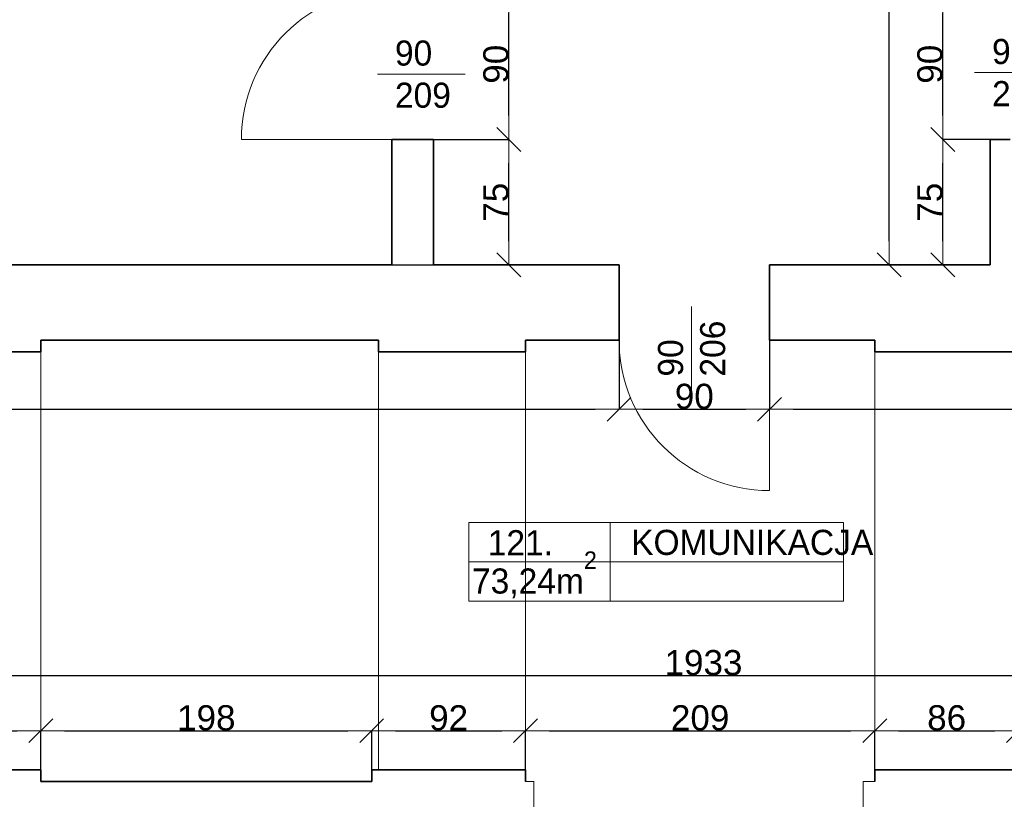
# Model space of a CAD drawing. Header units: metres. Extents: x 7506757 to 756746378, y 5735207 to 582114514.
# Tile 67 of 256: x 7538377 to 7544268, y 5863693 to 5868355. Entities that reach past the tile are written whole.
import ezdxf

# ---------------------------------------------------------------- set-up
doc = ezdxf.new("R2010")
doc.units = ezdxf.units.M
doc.header["$MEASUREMENT"] = 0
doc.header["$PDMODE"] = 2
doc.layers.get('0').update_dxf_attribs({"color": 250, "linetype": 'CONTINUOUS', "lineweight": 100, "plot": 0})
doc.layers.get('Defpoints').update_dxf_attribs({"linetype": 'CONTINUOUS'})
for name, color, linetype, lineweight in [('2D - Ogolne46', 7, 'CONTINUOUS', 18), ('7 - linia widok1', 7, 'CONTINUOUS', 13), ('M_OCIANA6', 5, 'CONTINUOUS', 35), ('M_OPISY141', 7, 'CONTINUOUS', 0), ('m_umeblowanie1', 7, 'CONTINUOUS', 13), ('opis1', 7, 'CONTINUOUS', 13)]:
    doc.layers.add(name, color=color, linetype=linetype, lineweight=lineweight)
doc.layers.add('PWYMIAR', color=7, linetype='CONTINUOUS')
doc.styles.add('GENERATED_STYLE_1', font='arial.ttf')
doc.styles.add('GENERATED_STYLE_2', font='txt')
doc.dimstyles.new('GENERATED_STYLE__1', dxfattribs={"dimtxt": 150, "dimasz": 142.5, "dimexe": 0.18, "dimexo": 0, "dimgap": 0.09, "dimtad": 1, "dimdec": 0, "dimlfac": 0.1, "dimzin": 0, "dimdsep": 46, "dimtxsty": 'GENERATED_STYLE_1', "dimblk": 'ARROWHEAD_6', "dimblk1": 'ARROWHEAD_6', "dimblk2": 'ARROWHEAD_6', "dimcen": 0.09, "dimclrd": 251, "dimclre": 251, "dimclrt": 7, "dimazin": 0, "dimtfac": 1, "dimtdec": 4, "dimtmove": 0, "dimatfit": 3, "dimfxl": 0, "dimtolj": 1, "dimtzin": 0, "dimarcsym": 0})
doc.dimstyles.new('GENERATED_STYLE__2', dxfattribs={"dimtxt": 150, "dimasz": 142.5, "dimexe": 0.18, "dimexo": 0, "dimgap": 0.09, "dimtad": 1, "dimtih": 1, "dimtoh": 1, "dimdec": 0, "dimlfac": 0.1, "dimzin": 0, "dimdsep": 46, "dimtxsty": 'GENERATED_STYLE_1', "dimblk": 'ARROWHEAD_6', "dimblk1": 'ARROWHEAD_6', "dimblk2": 'ARROWHEAD_6', "dimcen": 0.09, "dimclrd": 251, "dimclre": 251, "dimclrt": 7, "dimazin": 0, "dimtfac": 1, "dimtdec": 4, "dimtmove": 0, "dimatfit": 3, "dimfxl": 0, "dimtolj": 1, "dimtzin": 0, "dimarcsym": 0})

# ---------------------------------------------------------------- blocks, each defined once
blk = doc.blocks.new('ARROWHEAD_6')
at = {"color": 0, "linetype": 'Continuous', "lineweight": 0}
for p, q in [((-0.5, -0.5), (0.5, 0.5)), ((0, 0), (-1, 0))]:
    blk.add_line(p, q, dxfattribs=at)
blk = doc.blocks.new('*D4700')
at = {"layer": 'Defpoints', "color": 0, "linetype": 'Continuous', "transparency": 16777216}
for p in [(7540603.4, 5867639.1), (7541303.3, 5867639.1), (7540603.4, 5866889.1)]:
    blk.add_point(p, dxfattribs=at)
at = {"layer": 'PWYMIAR', "color": 251, "linetype": 'Continuous', "lineweight": -2, "transparency": 16777216}
for p, q in [((7540603.4, 5867639.1), (7541303.5, 5867639.1)), ((7541303.3, 5867031.6), (7541303.3, 5867496.6)), ((7540603.4, 5866889.1), (7541303.5, 5866889.1))]:
    blk.add_line(p, q, dxfattribs=at)
at = {"layer": 'PWYMIAR', "color": 251, "linetype": 'Continuous', "lineweight": -2, "transparency": 16777216, "xscale": 142.5, "yscale": 142.5, "zscale": 142.5}
for p, rotation in [((7541303.3, 5867639.1), 90), ((7541303.3, 5866889.1), 270)]:
    blk.add_blockref('ARROWHEAD_6', p, dxfattribs=dict(at, rotation=rotation))
at = {"layer": 'PWYMIAR', "color": 7, "linetype": 'Continuous', "lineweight": 13, "transparency": 16777216, "insert": (7541226.9, 5867264.1), "char_height": 150, "attachment_point": 5, "rotation": 90, "style": 'GENERATED_STYLE_1'}
blk.add_mtext('\\A1;75', dxfattribs=at)
blk = doc.blocks.new('*D4701')
at = {"layer": 'Defpoints', "color": 0, "linetype": 'Continuous', "transparency": 16777216}
for p in [(7540603.4, 5868539.1), (7541303.3, 5868539.1), (7540603.4, 5867639.1)]:
    blk.add_point(p, dxfattribs=at)
at = {"layer": 'PWYMIAR', "color": 251, "linetype": 'Continuous', "lineweight": -2, "transparency": 16777216}
for p, q in [((7540603.4, 5868539.1), (7541303.5, 5868539.1)), ((7541303.3, 5867781.6), (7541303.3, 5868396.6)), ((7540603.4, 5867639.1), (7541303.5, 5867639.1))]:
    blk.add_line(p, q, dxfattribs=at)
at = {"layer": 'PWYMIAR', "color": 251, "linetype": 'Continuous', "lineweight": -2, "transparency": 16777216, "xscale": 142.5, "yscale": 142.5, "zscale": 142.5}
for p, rotation in [((7541303.3, 5868539.1), 90), ((7541303.3, 5867639.1), 270)]:
    blk.add_blockref('ARROWHEAD_6', p, dxfattribs=dict(at, rotation=rotation))
at = {"layer": 'PWYMIAR', "color": 7, "linetype": 'Continuous', "lineweight": 13, "transparency": 16777216, "insert": (7541226.6, 5868089.1), "char_height": 150, "attachment_point": 5, "rotation": 90, "style": 'GENERATED_STYLE_1'}
blk.add_mtext('\\A1;90', dxfattribs=at)
blk = doc.blocks.new('*D4703')
at = {"layer": 'Defpoints', "color": 0, "linetype": 'Continuous', "transparency": 16777216}
for p in [(7543900.7, 5867639.1), (7544183.4, 5867639.1), (7544183.4, 5866889.1)]:
    blk.add_point(p, dxfattribs=at)
at = {"layer": 'PWYMIAR', "color": 251, "linetype": 'Continuous', "lineweight": -2, "transparency": 16777216}
for p, q in [((7544183.4, 5867639.1), (7543900.5, 5867639.1)), ((7543900.7, 5867031.6), (7543900.7, 5867496.6)), ((7544183.4, 5866889.1), (7543900.5, 5866889.1))]:
    blk.add_line(p, q, dxfattribs=at)
at = {"layer": 'PWYMIAR', "color": 251, "linetype": 'Continuous', "lineweight": -2, "transparency": 16777216, "xscale": 142.5, "yscale": 142.5, "zscale": 142.5}
for p, rotation in [((7543900.7, 5867639.1), 90), ((7543900.7, 5866889.1), 270)]:
    blk.add_blockref('ARROWHEAD_6', p, dxfattribs=dict(at, rotation=rotation))
at = {"layer": 'PWYMIAR', "color": 7, "linetype": 'Continuous', "lineweight": 13, "transparency": 16777216, "insert": (7543824.3, 5867264.1), "char_height": 150, "attachment_point": 5, "rotation": 90, "style": 'GENERATED_STYLE_1'}
blk.add_mtext('\\A1;75', dxfattribs=at)
blk = doc.blocks.new('*D4704')
at = {"layer": 'Defpoints', "color": 0, "linetype": 'Continuous', "transparency": 16777216}
for p in [(7543900.7, 5868539.1), (7544183.4, 5868539.1), (7544183.4, 5867639.1)]:
    blk.add_point(p, dxfattribs=at)
at = {"layer": 'PWYMIAR', "color": 251, "linetype": 'Continuous', "lineweight": -2, "transparency": 16777216}
for p, q in [((7544183.4, 5868539.1), (7543900.5, 5868539.1)), ((7543900.7, 5867781.6), (7543900.7, 5868396.6)), ((7544183.4, 5867639.1), (7543900.5, 5867639.1))]:
    blk.add_line(p, q, dxfattribs=at)
at = {"layer": 'PWYMIAR', "color": 251, "linetype": 'Continuous', "lineweight": -2, "transparency": 16777216, "xscale": 142.5, "yscale": 142.5, "zscale": 142.5}
for p, rotation in [((7543900.7, 5868539.1), 90), ((7543900.7, 5867639.1), 270)]:
    blk.add_blockref('ARROWHEAD_6', p, dxfattribs=dict(at, rotation=rotation))
at = {"layer": 'PWYMIAR', "color": 7, "linetype": 'Continuous', "lineweight": 13, "transparency": 16777216, "insert": (7543824, 5868089.1), "char_height": 150, "attachment_point": 5, "rotation": 90, "style": 'GENERATED_STYLE_1'}
blk.add_mtext('\\A1;90', dxfattribs=at)
blk = doc.blocks.new('*D4706')
at = {"layer": 'Defpoints', "color": 0, "linetype": 'Continuous', "transparency": 16777216}
for p in [(7543579.5, 5871199.1), (7544183.4, 5871199.1), (7544183.4, 5866889.1)]:
    blk.add_point(p, dxfattribs=at)
at = {"layer": 'PWYMIAR', "color": 251, "linetype": 'Continuous', "lineweight": -2, "transparency": 16777216}
for p, q in [((7544183.4, 5871199.1), (7543579.4, 5871199.1)), ((7543579.5, 5867031.6), (7543579.5, 5871056.6)), ((7544183.4, 5866889.1), (7543579.4, 5866889.1))]:
    blk.add_line(p, q, dxfattribs=at)
at = {"layer": 'PWYMIAR', "color": 251, "linetype": 'Continuous', "lineweight": -2, "transparency": 16777216, "xscale": 142.5, "yscale": 142.5, "zscale": 142.5}
for p, rotation in [((7543579.5, 5871199.1), 90), ((7543579.5, 5866889.1), 270)]:
    blk.add_blockref('ARROWHEAD_6', p, dxfattribs=dict(at, rotation=rotation))
at = {"layer": 'PWYMIAR', "color": 7, "linetype": 'Continuous', "lineweight": 13, "transparency": 16777216, "insert": (7543502.8, 5869044.1), "char_height": 150, "attachment_point": 5, "rotation": 90, "style": 'GENERATED_STYLE_1'}
blk.add_mtext('\\A1;431', dxfattribs=at)
blk = doc.blocks.new('*D4735')
at = {"layer": 'Defpoints', "color": 0, "linetype": 'Continuous', "transparency": 16777216}
for p in [(7538503.4, 5864103.4), (7537623.4, 5863869.1), (7538503.4, 5863869.1)]:
    blk.add_point(p, dxfattribs=at)
at = {"layer": 'PWYMIAR', "color": 251, "linetype": 'Continuous', "lineweight": -2, "transparency": 16777216}
for p, q in [((7537623.4, 5863869.1), (7537623.4, 5864103.5)), ((7537765.9, 5864103.4), (7538360.9, 5864103.4)), ((7538503.4, 5863869.1), (7538503.4, 5864103.5))]:
    blk.add_line(p, q, dxfattribs=at)
at = {"layer": 'PWYMIAR', "color": 251, "linetype": 'Continuous', "lineweight": -2, "transparency": 16777216, "xscale": 142.5, "yscale": 142.5, "zscale": 142.5, "rotation": 180}
blk.add_blockref('ARROWHEAD_6', (7537623.4, 5864103.4), dxfattribs=at)
at = {"layer": 'PWYMIAR', "color": 251, "linetype": 'Continuous', "lineweight": -2, "transparency": 16777216, "xscale": 142.5, "yscale": 142.5, "zscale": 142.5}
blk.add_blockref('ARROWHEAD_6', (7538503.4, 5864103.4), dxfattribs=at)
at = {"layer": 'PWYMIAR', "color": 7, "linetype": 'Continuous', "lineweight": 13, "transparency": 16777216, "insert": (7538063.4, 5864180), "char_height": 150, "attachment_point": 5, "style": 'GENERATED_STYLE_1'}
blk.add_mtext('\\A1;88', dxfattribs=at)
blk = doc.blocks.new('*D4736')
at = {"layer": 'Defpoints', "color": 0, "linetype": 'Continuous', "transparency": 16777216}
for p in [(7540483.4, 5864103.4), (7538503.4, 5863869.1), (7540483.4, 5863869.1)]:
    blk.add_point(p, dxfattribs=at)
at = {"layer": 'PWYMIAR', "color": 251, "linetype": 'Continuous', "lineweight": -2, "transparency": 16777216}
for p, q in [((7538503.4, 5863869.1), (7538503.4, 5864103.5)), ((7538645.9, 5864103.4), (7540340.9, 5864103.4)), ((7540483.4, 5863869.1), (7540483.4, 5864103.5))]:
    blk.add_line(p, q, dxfattribs=at)
at = {"layer": 'PWYMIAR', "color": 251, "linetype": 'Continuous', "lineweight": -2, "transparency": 16777216, "xscale": 142.5, "yscale": 142.5, "zscale": 142.5, "rotation": 180}
blk.add_blockref('ARROWHEAD_6', (7538503.4, 5864103.4), dxfattribs=at)
at = {"layer": 'PWYMIAR', "color": 251, "linetype": 'Continuous', "lineweight": -2, "transparency": 16777216, "xscale": 142.5, "yscale": 142.5, "zscale": 142.5}
blk.add_blockref('ARROWHEAD_6', (7540483.4, 5864103.4), dxfattribs=at)
at = {"layer": 'PWYMIAR', "color": 7, "linetype": 'Continuous', "lineweight": 13, "transparency": 16777216, "insert": (7539493.4, 5864180), "char_height": 150, "attachment_point": 5, "style": 'GENERATED_STYLE_1'}
blk.add_mtext('\\A1;198', dxfattribs=at)
blk = doc.blocks.new('*D4737')
at = {"layer": 'Defpoints', "color": 0, "linetype": 'Continuous', "transparency": 16777216}
for p in [(7541403.4, 5864103.4), (7540483.4, 5863869.1), (7541403.4, 5863869.1)]:
    blk.add_point(p, dxfattribs=at)
at = {"layer": 'PWYMIAR', "color": 251, "linetype": 'Continuous', "lineweight": -2, "transparency": 16777216}
for p, q in [((7540483.4, 5863869.1), (7540483.4, 5864103.5)), ((7540625.9, 5864103.4), (7541260.9, 5864103.4)), ((7541403.4, 5863869.1), (7541403.4, 5864103.5))]:
    blk.add_line(p, q, dxfattribs=at)
at = {"layer": 'PWYMIAR', "color": 251, "linetype": 'Continuous', "lineweight": -2, "transparency": 16777216, "xscale": 142.5, "yscale": 142.5, "zscale": 142.5, "rotation": 180}
blk.add_blockref('ARROWHEAD_6', (7540483.4, 5864103.4), dxfattribs=at)
at = {"layer": 'PWYMIAR', "color": 251, "linetype": 'Continuous', "lineweight": -2, "transparency": 16777216, "xscale": 142.5, "yscale": 142.5, "zscale": 142.5}
blk.add_blockref('ARROWHEAD_6', (7541403.4, 5864103.4), dxfattribs=at)
at = {"layer": 'PWYMIAR', "color": 7, "linetype": 'Continuous', "lineweight": 13, "transparency": 16777216, "insert": (7540943.4, 5864180), "char_height": 150, "attachment_point": 5, "style": 'GENERATED_STYLE_1'}
blk.add_mtext('\\A1;92', dxfattribs=at)
blk = doc.blocks.new('*D4738')
at = {"layer": 'Defpoints', "color": 0, "linetype": 'Continuous', "transparency": 16777216}
for p in [(7543493.4, 5864103.4), (7541403.4, 5863869.1), (7543493.4, 5863869.7)]:
    blk.add_point(p, dxfattribs=at)
at = {"layer": 'PWYMIAR', "color": 251, "linetype": 'Continuous', "lineweight": -2, "transparency": 16777216}
for p, q in [((7541403.4, 5863869.1), (7541403.4, 5864103.5)), ((7541545.9, 5864103.4), (7543350.9, 5864103.4)), ((7543493.4, 5863869.7), (7543493.4, 5864103.5))]:
    blk.add_line(p, q, dxfattribs=at)
at = {"layer": 'PWYMIAR', "color": 251, "linetype": 'Continuous', "lineweight": -2, "transparency": 16777216, "xscale": 142.5, "yscale": 142.5, "zscale": 142.5, "rotation": 180}
blk.add_blockref('ARROWHEAD_6', (7541403.4, 5864103.4), dxfattribs=at)
at = {"layer": 'PWYMIAR', "color": 251, "linetype": 'Continuous', "lineweight": -2, "transparency": 16777216, "xscale": 142.5, "yscale": 142.5, "zscale": 142.5}
blk.add_blockref('ARROWHEAD_6', (7543493.4, 5864103.4), dxfattribs=at)
at = {"layer": 'PWYMIAR', "color": 7, "linetype": 'Continuous', "lineweight": 13, "transparency": 16777216, "insert": (7542448.4, 5864180), "char_height": 150, "attachment_point": 5, "style": 'GENERATED_STYLE_1'}
blk.add_mtext('\\A1;209', dxfattribs=at)
blk = doc.blocks.new('*D4739')
at = {"layer": 'Defpoints', "color": 0, "linetype": 'Continuous', "transparency": 16777216}
for p in [(7544353.4, 5864103.4), (7543493.4, 5863869.7), (7544353.4, 5863869.7)]:
    blk.add_point(p, dxfattribs=at)
at = {"layer": 'PWYMIAR', "color": 251, "linetype": 'Continuous', "lineweight": -2, "transparency": 16777216}
for p, q in [((7543493.4, 5863869.7), (7543493.4, 5864103.5)), ((7543635.9, 5864103.4), (7544210.9, 5864103.4)), ((7544353.4, 5863869.7), (7544353.4, 5864103.5))]:
    blk.add_line(p, q, dxfattribs=at)
at = {"layer": 'PWYMIAR', "color": 251, "linetype": 'Continuous', "lineweight": -2, "transparency": 16777216, "xscale": 142.5, "yscale": 142.5, "zscale": 142.5, "rotation": 180}
blk.add_blockref('ARROWHEAD_6', (7543493.4, 5864103.4), dxfattribs=at)
at = {"layer": 'PWYMIAR', "color": 251, "linetype": 'Continuous', "lineweight": -2, "transparency": 16777216, "xscale": 142.5, "yscale": 142.5, "zscale": 142.5}
blk.add_blockref('ARROWHEAD_6', (7544353.4, 5864103.4), dxfattribs=at)
at = {"layer": 'PWYMIAR', "color": 7, "linetype": 'Continuous', "lineweight": 13, "transparency": 16777216, "insert": (7543923.4, 5864180), "char_height": 150, "attachment_point": 5, "style": 'GENERATED_STYLE_1'}
blk.add_mtext('\\A1;86', dxfattribs=at)
blk = doc.blocks.new('*D4817')
at = {"layer": 'Defpoints', "color": 0, "linetype": 'Continuous', "transparency": 16777216}
for p in [(7532803.4, 5866369.1), (7552133.4, 5866369.1), (7552133.4, 5864433)]:
    blk.add_point(p, dxfattribs=at)
at = {"layer": 'PWYMIAR', "color": 251, "linetype": 'Continuous', "lineweight": -2, "transparency": 16777216}
for p, q in [((7532803.4, 5866369.1), (7532803.4, 5864432.8)), ((7552133.4, 5866369.1), (7552133.4, 5864432.8)), ((7532945.9, 5864433), (7551990.9, 5864433))]:
    blk.add_line(p, q, dxfattribs=at)
at = {"layer": 'PWYMIAR', "color": 251, "linetype": 'Continuous', "lineweight": -2, "transparency": 16777216, "xscale": 142.5, "yscale": 142.5, "zscale": 142.5, "rotation": 180}
blk.add_blockref('ARROWHEAD_6', (7532803.4, 5864433), dxfattribs=at)
at = {"layer": 'PWYMIAR', "color": 251, "linetype": 'Continuous', "lineweight": -2, "transparency": 16777216, "xscale": 142.5, "yscale": 142.5, "zscale": 142.5}
blk.add_blockref('ARROWHEAD_6', (7552133.4, 5864433), dxfattribs=at)
at = {"layer": 'PWYMIAR', "color": 7, "linetype": 'Continuous', "lineweight": 13, "transparency": 16777216, "insert": (7542468.4, 5864509.8), "char_height": 150, "attachment_point": 5, "style": 'GENERATED_STYLE_1'}
blk.add_mtext('\\A1;1933', dxfattribs=at)
blk = doc.blocks.new('*D4826')
at = {"layer": 'Defpoints', "color": 0, "linetype": 'Continuous', "transparency": 16777216}
for p in [(7541963.4, 5866439.1), (7534223.4, 5866369.1), (7541963.4, 5866025.7)]:
    blk.add_point(p, dxfattribs=at)
at = {"layer": 'PWYMIAR', "color": 251, "linetype": 'Continuous', "lineweight": -2, "transparency": 16777216}
for p, q in [((7541963.4, 5866439.1), (7541963.4, 5866025.6)), ((7534223.4, 5866369.1), (7534223.4, 5866025.6)), ((7534365.9, 5866025.7), (7541820.9, 5866025.7))]:
    blk.add_line(p, q, dxfattribs=at)
at = {"layer": 'PWYMIAR', "color": 251, "linetype": 'Continuous', "lineweight": -2, "transparency": 16777216, "xscale": 142.5, "yscale": 142.5, "zscale": 142.5, "rotation": 180}
blk.add_blockref('ARROWHEAD_6', (7534223.4, 5866025.7), dxfattribs=at)
at = {"layer": 'PWYMIAR', "color": 251, "linetype": 'Continuous', "lineweight": -2, "transparency": 16777216, "xscale": 142.5, "yscale": 142.5, "zscale": 142.5}
blk.add_blockref('ARROWHEAD_6', (7541963.4, 5866025.7), dxfattribs=at)
at = {"layer": 'PWYMIAR', "color": 7, "linetype": 'Continuous', "lineweight": 13, "transparency": 16777216, "insert": (7538093.4, 5866100.8), "char_height": 150, "attachment_point": 5, "style": 'GENERATED_STYLE_1'}
blk.add_mtext('\\A1;774', dxfattribs=at)
blk = doc.blocks.new('*D4827')
at = {"layer": 'Defpoints', "color": 0, "linetype": 'Continuous', "transparency": 16777216}
for p in [(7541963.4, 5866439.1), (7542863.4, 5866439.1), (7542863.4, 5866025.7)]:
    blk.add_point(p, dxfattribs=at)
at = {"layer": 'PWYMIAR', "color": 251, "linetype": 'Continuous', "lineweight": -2, "transparency": 16777216}
for p, q in [((7541963.4, 5866439.1), (7541963.4, 5866025.6)), ((7542863.4, 5866439.1), (7542863.4, 5866025.6)), ((7542105.9, 5866025.7), (7542720.9, 5866025.7))]:
    blk.add_line(p, q, dxfattribs=at)
at = {"layer": 'PWYMIAR', "color": 251, "linetype": 'Continuous', "lineweight": -2, "transparency": 16777216, "xscale": 142.5, "yscale": 142.5, "zscale": 142.5, "rotation": 180}
blk.add_blockref('ARROWHEAD_6', (7541963.4, 5866025.7), dxfattribs=at)
at = {"layer": 'PWYMIAR', "color": 251, "linetype": 'Continuous', "lineweight": -2, "transparency": 16777216, "xscale": 142.5, "yscale": 142.5, "zscale": 142.5}
blk.add_blockref('ARROWHEAD_6', (7542863.4, 5866025.7), dxfattribs=at)
at = {"layer": 'PWYMIAR', "color": 7, "linetype": 'Continuous', "lineweight": 13, "transparency": 16777216, "insert": (7542413.4, 5866102.4), "char_height": 150, "attachment_point": 5, "style": 'GENERATED_STYLE_1'}
blk.add_mtext('\\A1;90', dxfattribs=at)
blk = doc.blocks.new('*D4828')
at = {"layer": 'Defpoints', "color": 0, "linetype": 'Continuous', "transparency": 16777216}
for p in [(7542863.4, 5866439.1), (7549065.7, 5866025.7), (7549065.7, 5865793.6)]:
    blk.add_point(p, dxfattribs=at)
at = {"layer": 'PWYMIAR', "color": 251, "linetype": 'Continuous', "lineweight": -2, "transparency": 16777216}
for p, q in [((7542863.4, 5866439.1), (7542863.4, 5866025.6)), ((7543005.9, 5866025.7), (7548923.2, 5866025.7)), ((7549065.7, 5865793.6), (7549065.7, 5866025.9))]:
    blk.add_line(p, q, dxfattribs=at)
at = {"layer": 'PWYMIAR', "color": 251, "linetype": 'Continuous', "lineweight": -2, "transparency": 16777216, "xscale": 142.5, "yscale": 142.5, "zscale": 142.5, "rotation": 180}
blk.add_blockref('ARROWHEAD_6', (7542863.4, 5866025.7), dxfattribs=at)
at = {"layer": 'PWYMIAR', "color": 251, "linetype": 'Continuous', "lineweight": -2, "transparency": 16777216, "xscale": 142.5, "yscale": 142.5, "zscale": 142.5}
blk.add_blockref('ARROWHEAD_6', (7549065.7, 5866025.7), dxfattribs=at)
at = {"layer": 'PWYMIAR', "color": 7, "linetype": 'Continuous', "lineweight": 13, "transparency": 16777216, "insert": (7545964.5, 5866102.4), "char_height": 150, "attachment_point": 5, "style": 'GENERATED_STYLE_1'}
blk.add_mtext('\\A1;620', dxfattribs=at)

msp = doc.modelspace()

# ---------------------------------------------------------------- linework, layer by layer
at = {"layer": '7 - linia widok1', "linetype": 'Continuous'}
for p, q in [((7541042.2, 5868030.2), (7540517.7, 5868030.2)), ((7544615, 5868039.5), (7544090.5, 5868039.5)), ((7542397, 5866641.2), (7542397, 5866116.7))]:
    msp.add_line(p, q, dxfattribs=at)
at = {"layer": 'M_OCIANA6', "linetype": 'Continuous'}
for p, q in [((7540853.4, 5867639.1), (7540603.4, 5867639.1)), ((7540603.4, 5866889.1), (7540603.4, 5867639.1)), ((7540853.4, 5866889.1), (7540853.4, 5867639.1)), ((7544303.4, 5867639.1), (7544183.4, 5867639.1)), ((7544183.4, 5866889.1), (7544183.4, 5867639.1)), ((7535223.4, 5866889.1), (7540603.4, 5866889.1)), ((7540853.4, 5866889.1), (7541963.4, 5866889.1)), ((7541963.4, 5866889.1), (7541963.4, 5866439.1)), ((7542863.4, 5866889.1), (7542863.4, 5866439.1)), ((7542863.4, 5866889.1), (7544183.4, 5866889.1)), ((7538503.4, 5866369.1), (7538503.4, 5866439.1)), ((7538503.4, 5866439.1), (7540523.4, 5866439.1)), ((7540523.4, 5866368.6), (7540523.4, 5866439.1)), ((7541403.4, 5866368.6), (7541403.4, 5866439.1)), ((7541403.4, 5866439.1), (7541963.4, 5866439.1)), ((7543493.4, 5866439.1), (7542863.4, 5866439.1)), ((7543493.4, 5866439.1), (7543493.4, 5866369.1)), ((7538503.4, 5866369.1), (7537623.4, 5866369.1)), ((7540523.4, 5866368.6), (7541403.4, 5866368.6)), ((7544353.4, 5866369.1), (7543493.4, 5866369.1)), ((7538503.4, 5863869.1), (7537623.4, 5863869.1)), ((7538503.4, 5863869.1), (7538503.4, 5863799.1)), ((7540483.4, 5863869.1), (7540483.4, 5863799.1)), ((7541403.4, 5863869.1), (7540483.4, 5863869.1)), ((7541403.4, 5863869.1), (7541403.4, 5863799.1)), ((7543493.4, 5863869.7), (7543493.4, 5863799.7)), ((7543493.4, 5863869.7), (7544353.4, 5863869.7)), ((7538503.4, 5863799.1), (7540483.4, 5863799.1))]:
    msp.add_line(p, q, dxfattribs=at)
at = {"layer": 'M_OPISY141', "linetype": 'Continuous'}
for p, q in [((7541065.3, 5865349.1), (7543305.5, 5865349.1)), ((7541065.3, 5864877.9), (7541065.3, 5865349.1)), ((7541909.9, 5865349.1), (7541909.9, 5864877.9)), ((7543305.5, 5865349.1), (7543305.5, 5864877.9)), ((7541065.3, 5865113.5), (7543305.5, 5865113.5)), ((7543305.5, 5864877.9), (7541065.3, 5864877.9))]:
    msp.add_line(p, q, dxfattribs=at)
at = {"layer": 'm_umeblowanie1', "linetype": 'Continuous'}
for p, q in [((7540603.4, 5867639.1), (7539703.4, 5867639.1)), ((7542863.4, 5866439.1), (7542863.4, 5865539.1)), ((7541403.4, 5863799.1), (7541453.4, 5863799.1)), ((7541453.4, 5863799.1), (7541453.4, 5863359.7)), ((7543493.4, 5863799.7), (7543423.4, 5863799.7)), ((7543423.4, 5863799.7), (7543423.4, 5863359.7))]:
    msp.add_line(p, q, dxfattribs=at)
at = {"layer": 'm_umeblowanie1'}
for p, q in [((7538503.4, 5866369.1), (7538503.4, 5863869.1)), ((7540523.4, 5866368.6), (7540523.4, 5863869.1)), ((7541403.4, 5866368.6), (7541403.4, 5863869.1)), ((7543493.4, 5866369.1), (7543493.4, 5863869.7))]:
    msp.add_line(p, q, dxfattribs=at)
at = {"layer": 'm_umeblowanie1', "linetype": 'Continuous'}
for centre, start, end in [((7540603.4, 5867639.1), 90, 180), ((7542863.4, 5866439.1), 180, 270)]:
    msp.add_arc(centre, 900, start, end, dxfattribs=at)

# ---------------------------------------------------------------- texts
at = {"layer": '2D - Ogolne46', "linetype": 'Continuous', "insert": (7541083.5, 5864895.9), "char_height": 150, "attachment_point": 7, "style": 'GENERATED_STYLE_2'}
msp.add_mtext('{73,24m\\A1{\\H0.7x;\\S2^  ;}}', dxfattribs=at)
at = {"layer": 'opis1', "linetype": 'Continuous', "char_height": 150, "width": 563.056, "attachment_point": 1, "line_spacing_factor": 1.007581, "style": 'GENERATED_STYLE_2'}
for s, insert in [('{90\\P209}', (7540622.2, 5868231)), ('{90\\P202}', (7544195, 5868240.3))]:
    msp.add_mtext(s, dxfattribs=dict(at, insert=insert))
at = {"layer": 'opis1', "linetype": 'Continuous', "insert": (7542196.2, 5866221.2), "char_height": 150, "width": 563.056, "attachment_point": 1, "rotation": 90, "line_spacing_factor": 1.007581, "style": 'GENERATED_STYLE_2'}
msp.add_mtext('{90\\P206}', dxfattribs=at)
at = {"layer": 'opis1', "linetype": 'Continuous', "char_height": 150, "attachment_point": 1, "style": 'GENERATED_STYLE_2'}
for s, insert in [('{121.}', (7541177.8, 5865302.8)), ('{KOMUNIKACJA}', (7542035.5, 5865304.9))]:
    msp.add_mtext(s, dxfattribs=dict(at, insert=insert))

# ---------------------------------------------------------------- dimensions: what is measured, and where the dimension line sits
at = {"layer": 'PWYMIAR', "color": 251, "linetype": 'Continuous', "lineweight": 13}
for base, p1, p2, picture, middle in [((7543579.5, 5871199.1), (7544183.4, 5866889.1), (7544183.4, 5871199.1), '*D4706', (7543502.8, 5869044.1)), ((7541303.3, 5868539.1), (7540603.4, 5867639.1), (7540603.4, 5868539.1), '*D4701', (7541226.6, 5868089.1)), ((7543900.7, 5868539.1), (7544183.4, 5867639.1), (7544183.4, 5868539.1), '*D4704', (7543824, 5868089.1)), ((7541303.3, 5867639.1), (7540603.4, 5866889.1), (7540603.4, 5867639.1), '*D4700', (7541226.9, 5867264.1)), ((7543900.7, 5867639.1), (7544183.4, 5866889.1), (7544183.4, 5867639.1), '*D4703', (7543824.3, 5867264.1))]:
    dim = msp.add_linear_dim(base=base, p1=p1, p2=p2, angle=90, dimstyle='GENERATED_STYLE__1', dxfattribs=at)
    dim.commit()
    dim.dimension.update_dxf_attribs({"geometry": picture, "text_midpoint": middle})
for base, p1, p2, picture, middle in [((7541963.4, 5866025.7), (7534223.4, 5866369.1), (7541963.4, 5866439.1), '*D4826', (7538093.4, 5866100.8)), ((7542863.4, 5866025.7), (7541963.4, 5866439.1), (7542863.4, 5866439.1), '*D4827', (7542413.4, 5866102.4)), ((7549065.7, 5866025.7), (7542863.4, 5866439.1), (7549065.7, 5865793.6), '*D4828', (7545964.5, 5866102.4)), ((7552133.4, 5864433), (7532803.4, 5866369.1), (7552133.4, 5866369.1), '*D4817', (7542468.4, 5864509.8)), ((7538503.4, 5864103.4), (7537623.4, 5863869.1), (7538503.4, 5863869.1), '*D4735', (7538063.4, 5864180)), ((7540483.4, 5864103.4), (7538503.4, 5863869.1), (7540483.4, 5863869.1), '*D4736', (7539493.4, 5864180)), ((7541403.4, 5864103.4), (7540483.4, 5863869.1), (7541403.4, 5863869.1), '*D4737', (7540943.4, 5864180)), ((7543493.4, 5864103.4), (7541403.4, 5863869.1), (7543493.4, 5863869.7), '*D4738', (7542448.4, 5864180)), ((7544353.4, 5864103.4), (7543493.4, 5863869.7), (7544353.4, 5863869.7), '*D4739', (7543923.4, 5864180))]:
    dim = msp.add_linear_dim(base=base, p1=p1, p2=p2, dimstyle='GENERATED_STYLE__2', dxfattribs=at)
    dim.commit()
    dim.dimension.update_dxf_attribs({"geometry": picture, "text_midpoint": middle})

doc.saveas('drawing.dxf')
